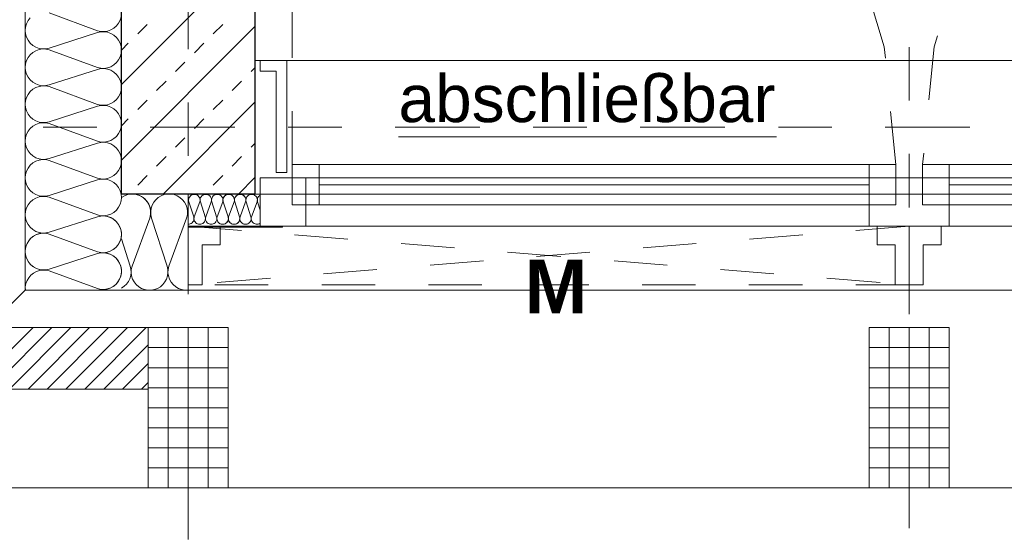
# Model space of a CAD drawing. Header units: metres. Extents: x -45.2 to 14.3, y -31.8 to 10.2.
# Tile 5 of 148: x -39.5 to -37.6, y -22.4 to -21.4. Entities that reach past the tile are written whole.
import ezdxf

# ---------------------------------------------------------------- set-up
doc = ezdxf.new("R2010")
doc.units = ezdxf.units.M
doc.header["$LTSCALE"] = 0.05
for name, pattern in [('1600.2032', [1.6, 0.8, -0.8]), ('Achsen 01', [5.291531, 3.175, -1.058062, 0.352704, -0.705764]), ('gestrichelt - 01', [2, 1, -1]), ('ISO-07 Punktiert', [0.889, 0.127, -0.762]), ('Raster 01', [2, 1, -1]), ('VW-01 Strichlinie kurz', [2, 1, -1])]:
    doc.linetypes.add(name, pattern=pattern)
for name, color, linetype, lineweight, true_color in [('013_Beton und Stahlbetonarbeiten-000 Brüstung', 7, 'Continuous', 9, 0xa6a6a6), ('014_Fassadenarbeiten-000 Aufsicht Betonfertigteile', 7, 'Continuous', 9, 0xc0c0c0), ('014_Fassadenarbeiten-330 mineralische Dämmung', 7, 'Continuous', 9, 0x666666), ('030_Sonnenschutzarbeiten-Grundriss', 7, 'Continuous', 13, 0x555555), ('032_Metallarbeiten-abschließbar', 7, 'Continuous', 13, 0x444444), ('032_Metallarbeiten-Fenster', 7, 'Continuous', 13, 0x444444), ('AV1-Achsen', 1, 'Achsen 01', 18, 0xff0000), ('AV1-Raster', 7, 'Raster 01', 9, 0xa6a6a6)]:
    doc.layers.add(name, color=color, linetype=linetype, lineweight=lineweight, true_color=true_color)
for name, color, linetype, lineweight in [('013_Beton und Stahlbetonarbeiten-000 Unterzüge', 7, 'ISO-07 Punktiert', 13), ('013_Beton und Stahlbetonarbeiten-330 Außenwände', 7, 'Continuous', 25), ('014_Fassadenarbeiten-330 Betonfertigteile vertikal', 7, 'Continuous', 9), ('014_Fassadenarbeiten-330 Mauerwerk 11.5cm', 7, 'Continuous', 9), ('027_Tischlerarbeiten-330 Innenfensterbänke', 7, 'Continuous', 9), ('030_Sonnenschutzarbeiten-Kasten+Behang', 7, 'Continuous', 5), ('030_Sonnenschutzarbeiten-Motor', 7, 'Continuous', 5)]:
    doc.layers.add(name, color=color, linetype=linetype, lineweight=lineweight)
doc.styles.add('Arial', font='arial.ttf')
doc.styles.add('Arial (bold)', font='arialbd.ttf')

msp = doc.modelspace()

# ---------------------------------------------------------------- linework, layer by layer
at = {"layer": '013_Beton und Stahlbetonarbeiten-000 Brüstung'}
msp.add_lwpolyline([(-39.025, -21.725), (-39.025, -21.475), (-36.575, -21.475), (-36.575, -21.725)], close=True, dxfattribs=at)
at = {"layer": '013_Beton und Stahlbetonarbeiten-000 Unterzüge', "linetype": 'VW-01 Strichlinie kurz'}
msp.add_lwpolyline([(-36.575, -21.475), (-36.575, -21.725), (-39.025, -21.725), (-39.025, -21.475)], close=True, dxfattribs=at)
at = {"layer": '013_Beton und Stahlbetonarbeiten-330 Außenwände', "color": 251, "linetype": 'Continuous', "lineweight": 13, "true_color": 0x4c4c4c}
for p, q in [((-39.025, -21.2701), (-39.275, -21.5201)), ((-39.025, -21.4115), (-39.275, -21.6615)), ((-39.2444, -21.4253), (-39.2267, -21.4077)), ((-39.103, -21.4253), (-39.0853, -21.4077)), ((-39.275, -21.4559), (-39.2621, -21.443)), ((-39.1384, -21.4607), (-39.1207, -21.443)), ((-39.1737, -21.496), (-39.156, -21.4784)), ((-39.0323, -21.496), (-39.025, -21.4888)), ((-39.2091, -21.5314), (-39.1914, -21.5137)), ((-39.0676, -21.5314), (-39.05, -21.5137)), ((-39.2444, -21.5668), (-39.2267, -21.5491)), ((-39.103, -21.5668), (-39.0853, -21.5491)), ((-39.025, -21.553), (-39.197, -21.725)), ((-39.275, -21.5973), (-39.2621, -21.5844)), ((-39.1384, -21.6021), (-39.1207, -21.5844)), ((-39.1737, -21.6375), (-39.156, -21.6198)), ((-39.0323, -21.6375), (-39.025, -21.6302)), ((-39.2091, -21.6728), (-39.1914, -21.6551)), ((-39.0676, -21.6728), (-39.05, -21.6551)), ((-39.2444, -21.7082), (-39.2267, -21.6905)), ((-39.103, -21.7082), (-39.0853, -21.6905)), ((-39.025, -21.6944), (-39.0556, -21.725))]:
    msp.add_line(p, q, dxfattribs=at)
at = {"layer": '013_Beton und Stahlbetonarbeiten-330 Außenwände'}
msp.add_lwpolyline([(-39.275, 0.125), (-18.775, 0.125), (-18.775, -0.125), (-39.025, -0.125), (-39.025, -21.725), (-39.275, -21.725)], close=True, dxfattribs=at)
at = {"layer": '014_Fassadenarbeiten-000 Aufsicht Betonfertigteile'}
for points in [[(-39.455, 0.305), (-39.455, -21.905), (-39.825, -22.275), (-39.825, 0.675)], [(-39.455, -21.905), (0.305, -21.905), (0.675, -22.275), (-39.825, -22.275)]]:
    msp.add_lwpolyline(points, close=True, dxfattribs=at)
at = {"layer": '014_Fassadenarbeiten-330 Betonfertigteile vertikal', "color": 8, "linetype": 'Continuous', "lineweight": 9, "true_color": 0x808080}
for p, q in [((-39.1875, -21.975), (-39.1875, -22.275)), ((-39.15, -21.975), (-39.15, -22.275)), ((-39.1125, -21.975), (-39.1125, -22.275)), ((-37.8375, -21.975), (-37.8375, -22.275)), ((-37.8, -21.975), (-37.8, -22.275)), ((-37.7625, -21.975), (-37.7625, -22.275))]:
    msp.add_line(p, q, dxfattribs=at)
at = {"layer": '014_Fassadenarbeiten-330 Betonfertigteile vertikal', "color": 8, "linetype": 'Continuous', "lineweight": 13, "true_color": 0x808080}
for p, q in [((-39.225, -22.0125), (-39.075, -22.0125)), ((-37.875, -22.0125), (-37.725, -22.0125)), ((-39.225, -22.05), (-39.075, -22.05)), ((-37.875, -22.05), (-37.725, -22.05)), ((-39.225, -22.0875), (-39.075, -22.0875)), ((-37.875, -22.0875), (-37.725, -22.0875)), ((-39.225, -22.125), (-39.075, -22.125)), ((-37.875, -22.125), (-37.725, -22.125)), ((-39.225, -22.1625), (-39.075, -22.1625)), ((-37.875, -22.1625), (-37.725, -22.1625)), ((-39.225, -22.2), (-39.075, -22.2)), ((-37.875, -22.2), (-37.725, -22.2)), ((-39.225, -22.2375), (-39.075, -22.2375)), ((-37.875, -22.2375), (-37.725, -22.2375))]:
    msp.add_line(p, q, dxfattribs=at)
at = {"layer": '014_Fassadenarbeiten-330 Betonfertigteile vertikal'}
for points in [[(-39.075, -21.975), (-39.225, -21.975), (-39.225, -22.275), (-39.075, -22.275)], [(-37.725, -21.975), (-37.875, -21.975), (-37.875, -22.275), (-37.725, -22.275)]]:
    msp.add_lwpolyline(points, close=True, dxfattribs=at)
at = {"layer": '014_Fassadenarbeiten-330 Mauerwerk 11.5cm', "color": 8, "linetype": 'Continuous', "lineweight": 9, "true_color": 0x808080}
for p, q in [((-39.5555, -22.09), (-39.4405, -21.975)), ((-39.5202, -22.09), (-39.4052, -21.975)), ((-39.4848, -22.09), (-39.3698, -21.975)), ((-39.4495, -22.09), (-39.3345, -21.975)), ((-39.4141, -22.09), (-39.2991, -21.975)), ((-39.3788, -22.09), (-39.2638, -21.975)), ((-39.3434, -22.09), (-39.2284, -21.975)), ((-39.3081, -22.09), (-39.225, -22.0069)), ((-39.2727, -22.09), (-39.225, -22.0423)), ((-39.2373, -22.09), (-39.225, -22.0777))]:
    msp.add_line(p, q, dxfattribs=at)
at = {"layer": '014_Fassadenarbeiten-330 Mauerwerk 11.5cm'}
msp.add_lwpolyline([(-39.225, -22.09), (-39.64, -22.09), (-39.64, -21.675), (-39.525, -21.675), (-39.525, -21.975), (-39.225, -21.975)], close=True, dxfattribs=at)
at = {"layer": '014_Fassadenarbeiten-330 mineralische Dämmung'}
msp.add_lwpolyline([(-18.9, 0.305), (-18.9, 0.125), (-39.275, 0.125), (-39.275, -21.725), (-39.15, -21.725), (-39.15, -21.905), (-39.455, -21.905), (-39.455, 0.305)], close=True, dxfattribs=at)
for points in [[(-39.32, -21.9021), (-39.3137, -21.9035), (-39.3072, -21.9037), (-39.3008, -21.9027), (-39.2947, -21.9005), (-39.2892, -21.8972), (-39.2843, -21.8929), (-39.2803, -21.8878), (-39.2774, -21.882), (-39.2756, -21.8758), (-39.275, -21.8693), (-39.2756, -21.8629), (-39.2774, -21.8567), (-39.2803, -21.8509), (-39.2843, -21.8458), (-39.2892, -21.8415), (-39.2947, -21.8382), (-39.3008, -21.836), (-39.3072, -21.835), (-39.3137, -21.8351), (-39.32, -21.8365), (-39.41, -21.8655), (-39.41, -21.8655), (-39.4163, -21.8669), (-39.4228, -21.8671), (-39.4292, -21.866), (-39.4353, -21.8638), (-39.4408, -21.8605), (-39.4457, -21.8562), (-39.4497, -21.8511), (-39.4526, -21.8453), (-39.4544, -21.8391), (-39.455, -21.8327), (-39.4544, -21.8262), (-39.4526, -21.82), (-39.4497, -21.8142), (-39.4457, -21.8091), (-39.4408, -21.8048), (-39.4353, -21.8015), (-39.4292, -21.7993), (-39.4228, -21.7983), (-39.4163, -21.7985), (-39.41, -21.7999), (-39.32, -21.8332), (-39.32, -21.8332), (-39.3137, -21.8346), (-39.3072, -21.8348), (-39.3008, -21.8337), (-39.2947, -21.8315), (-39.2892, -21.8282), (-39.2843, -21.8239), (-39.2803, -21.8188), (-39.2774, -21.813), (-39.2756, -21.8068), (-39.275, -21.8004), (-39.2756, -21.7939), (-39.2774, -21.7877), (-39.2803, -21.7819), (-39.2843, -21.7768), (-39.2892, -21.7725), (-39.2947, -21.7692), (-39.3008, -21.767), (-39.3072, -21.766), (-39.3137, -21.7662), (-39.32, -21.7676), (-39.41, -21.7965), (-39.41, -21.7965), (-39.4163, -21.7979), (-39.4228, -21.7981), (-39.4292, -21.7971), (-39.4353, -21.7949), (-39.4408, -21.7916), (-39.4457, -21.7873), (-39.4497, -21.7822), (-39.4526, -21.7764), (-39.4544, -21.7702), (-39.455, -21.7637), (-39.4544, -21.7573), (-39.4526, -21.7511), (-39.4497, -21.7453), (-39.4457, -21.7402), (-39.4408, -21.7359), (-39.4353, -21.7326), (-39.4292, -21.7304), (-39.4228, -21.7294), (-39.4163, -21.7296), (-39.41, -21.731), (-39.32, -21.7642), (-39.32, -21.7642), (-39.3137, -21.7656), (-39.3072, -21.7658), (-39.3008, -21.7648), (-39.2947, -21.7626), (-39.2892, -21.7593), (-39.2843, -21.755), (-39.2803, -21.7499), (-39.2774, -21.7441), (-39.2756, -21.7379), (-39.275, -21.7314), (-39.2756, -21.725), (-39.2774, -21.7188), (-39.2803, -21.713), (-39.2843, -21.7079), (-39.2892, -21.7036), (-39.2947, -21.7003), (-39.3008, -21.6981), (-39.3072, -21.6971), (-39.3137, -21.6973), (-39.32, -21.6987), (-39.41, -21.7276), (-39.41, -21.7276), (-39.4163, -21.729), (-39.4228, -21.7292), (-39.4292, -21.7281), (-39.4353, -21.7259), (-39.4408, -21.7226), (-39.4457, -21.7183), (-39.4497, -21.7132), (-39.4526, -21.7075), (-39.4544, -21.7012), (-39.455, -21.6948), (-39.4544, -21.6883), (-39.4526, -21.6821), (-39.4497, -21.6764), (-39.4457, -21.6712), (-39.4408, -21.6669), (-39.4353, -21.6636), (-39.4292, -21.6614), (-39.4228, -21.6604), (-39.4163, -21.6606), (-39.41, -21.662), (-39.32, -21.6953), (-39.32, -21.6953), (-39.3137, -21.6967), (-39.3072, -21.6969), (-39.3008, -21.6958), (-39.2947, -21.6936), (-39.2892, -21.6903), (-39.2843, -21.686), (-39.2803, -21.6809), (-39.2774, -21.6752), (-39.2756, -21.6689), (-39.275, -21.6625), (-39.2756, -21.656), (-39.2774, -21.6498), (-39.2803, -21.6441), (-39.2843, -21.6389), (-39.2892, -21.6347), (-39.2947, -21.6313), (-39.3008, -21.6291), (-39.3072, -21.6281), (-39.3137, -21.6283), (-39.32, -21.6297), (-39.41, -21.6586), (-39.41, -21.6586), (-39.4163, -21.66), (-39.4228, -21.6602), (-39.4292, -21.6592), (-39.4353, -21.657), (-39.4408, -21.6537), (-39.4457, -21.6494), (-39.4497, -21.6443), (-39.4526, -21.6385), (-39.4544, -21.6323), (-39.455, -21.6258), (-39.4544, -21.6194), (-39.4526, -21.6132), (-39.4497, -21.6074), (-39.4457, -21.6023), (-39.4408, -21.598), (-39.4353, -21.5947), (-39.4292, -21.5925), (-39.4228, -21.5915), (-39.4163, -21.5917), (-39.41, -21.5931), (-39.32, -21.6263), (-39.32, -21.6263), (-39.3137, -21.6277), (-39.3072, -21.6279), (-39.3008, -21.6269), (-39.2947, -21.6247), (-39.2892, -21.6214), (-39.2843, -21.6171), (-39.2803, -21.612), (-39.2774, -21.6062), (-39.2756, -21.6), (-39.275, -21.5935), (-39.2756, -21.5871), (-39.2774, -21.5809), (-39.2803, -21.5751), (-39.2843, -21.57), (-39.2892, -21.5657), (-39.2947, -21.5624), (-39.3008, -21.5602), (-39.3072, -21.5592), (-39.3137, -21.5594), (-39.32, -21.5608), (-39.41, -21.5897), (-39.41, -21.5897), (-39.4163, -21.5911), (-39.4228, -21.5913), (-39.4292, -21.5903), (-39.4353, -21.588), (-39.4408, -21.5847), (-39.4457, -21.5805), (-39.4497, -21.5753), (-39.4526, -21.5696), (-39.4544, -21.5633), (-39.455, -21.5569), (-39.4544, -21.5505), (-39.4526, -21.5442), (-39.4497, -21.5385), (-39.4457, -21.5333), (-39.4408, -21.5291), (-39.4353, -21.5258), (-39.4292, -21.5236), (-39.4228, -21.5225), (-39.4163, -21.5227), (-39.41, -21.5241), (-39.32, -21.5574), (-39.32, -21.5574), (-39.3137, -21.5588), (-39.3072, -21.559), (-39.3008, -21.5579), (-39.2947, -21.5557), (-39.2892, -21.5524), (-39.2843, -21.5482), (-39.2803, -21.543), (-39.2774, -21.5373), (-39.2756, -21.531), (-39.275, -21.5246), (-39.2756, -21.5182), (-39.2774, -21.5119), (-39.2803, -21.5062), (-39.2843, -21.5011), (-39.2892, -21.4968), (-39.2947, -21.4935), (-39.3008, -21.4913), (-39.3072, -21.4902), (-39.3137, -21.4904), (-39.32, -21.4918), (-39.41, -21.5207), (-39.41, -21.5207), (-39.4163, -21.5221), (-39.4228, -21.5223), (-39.4292, -21.5213), (-39.4353, -21.5191), (-39.4408, -21.5158), (-39.4457, -21.5115), (-39.4497, -21.5064), (-39.4526, -21.5006), (-39.4544, -21.4944), (-39.455, -21.488), (-39.4544, -21.4815), (-39.4526, -21.4753), (-39.4497, -21.4695), (-39.4457, -21.4644), (-39.4408, -21.4601), (-39.4353, -21.4568), (-39.4292, -21.4546), (-39.4228, -21.4536), (-39.4163, -21.4538), (-39.41, -21.4552), (-39.32, -21.4884), (-39.32, -21.4884), (-39.3137, -21.4898), (-39.3072, -21.49), (-39.3008, -21.489), (-39.2947, -21.4868), (-39.2892, -21.4835), (-39.2843, -21.4792), (-39.2803, -21.4741), (-39.2774, -21.4683), (-39.2756, -21.4621), (-39.275, -21.4557), (-39.2756, -21.4492), (-39.2774, -21.443), (-39.2803, -21.4372), (-39.2843, -21.4321), (-39.2892, -21.4278), (-39.2947, -21.4245), (-39.3008, -21.4223), (-39.3072, -21.4213), (-39.3137, -21.4215), (-39.32, -21.4229), (-39.41, -21.4518), (-39.41, -21.4518), (-39.4163, -21.4532), (-39.4228, -21.4534), (-39.4292, -21.4524), (-39.4353, -21.4502), (-39.4408, -21.4469), (-39.4457, -21.4426), (-39.4497, -21.4374), (-39.4526, -21.4317), (-39.4544, -21.4255), (-39.455, -21.419), (-39.4544, -21.4126), (-39.4526, -21.4063), (-39.4497, -21.4006), (-39.4457, -21.3955)], [(-39.41, -21.3862), (-39.32, -21.4195), (-39.32, -21.4195), (-39.3137, -21.4209), (-39.3072, -21.4211), (-39.3008, -21.4201), (-39.2947, -21.4179), (-39.2892, -21.4145), (-39.2843, -21.4103), (-39.2803, -21.4051), (-39.2774, -21.3994), (-39.2756, -21.3932)], [(-39.1529, -21.77), (-39.1515, -21.764), (-39.1513, -21.7578), (-39.1521, -21.7517), (-39.154, -21.7459), (-39.157, -21.7404), (-39.1608, -21.7356), (-39.1655, -21.7316), (-39.1655, -21.7316), (-39.1707, -21.7284), (-39.1765, -21.7262), (-39.1826, -21.7251), (-39.1888, -21.7251), (-39.1948, -21.7262), (-39.2006, -21.7284), (-39.2059, -21.7316), (-39.2059, -21.7316), (-39.2105, -21.7356), (-39.2144, -21.7404), (-39.2173, -21.7459), (-39.2192, -21.7517), (-39.2201, -21.7578), (-39.2198, -21.764), (-39.2185, -21.77), (-39.1895, -21.86), (-39.1895, -21.86), (-39.1882, -21.866), (-39.1879, -21.8722), (-39.1888, -21.8783), (-39.1907, -21.8842), (-39.1936, -21.8896), (-39.1974, -21.8944), (-39.2021, -21.8985), (-39.2021, -21.8985), (-39.2074, -21.9016), (-39.2132, -21.9038), (-39.2192, -21.9049), (-39.2254, -21.9049), (-39.2315, -21.9038), (-39.2372, -21.9016), (-39.2425, -21.8985), (-39.2425, -21.8985), (-39.2472, -21.8944), (-39.251, -21.8896), (-39.254, -21.8842), (-39.2559, -21.8783), (-39.2567, -21.8722), (-39.2565, -21.866), (-39.2551, -21.86), (-39.2218, -21.77), (-39.2218, -21.77), (-39.2204, -21.7635), (-39.2203, -21.7568), (-39.2214, -21.7503), (-39.2238, -21.7441), (-39.2273, -21.7384), (-39.2319, -21.7336), (-39.2373, -21.7297), (-39.2433, -21.7269), (-39.2498, -21.7253), (-39.2564, -21.725), (-39.263, -21.726), (-39.2693, -21.7283), (-39.275, -21.7317)], [(-39.275, -21.7317), (-39.2748, -21.7316), (-39.2748, -21.7316), (-39.2695, -21.7284), (-39.2638, -21.7262), (-39.2577, -21.7251), (-39.2515, -21.7251), (-39.2455, -21.7262), (-39.2397, -21.7284), (-39.2344, -21.7316), (-39.2344, -21.7316), (-39.2298, -21.7356), (-39.2259, -21.7404), (-39.223, -21.7459), (-39.2211, -21.7517), (-39.2202, -21.7578), (-39.2205, -21.764), (-39.2218, -21.77), (-39.2551, -21.86), (-39.2551, -21.86), (-39.2565, -21.866), (-39.2567, -21.8722), (-39.2559, -21.8783), (-39.254, -21.8842), (-39.251, -21.8896), (-39.2472, -21.8944), (-39.2425, -21.8985), (-39.2425, -21.8985), (-39.2372, -21.9016), (-39.2315, -21.9038), (-39.2254, -21.9049), (-39.2192, -21.9049), (-39.2132, -21.9038), (-39.2074, -21.9016), (-39.2021, -21.8985), (-39.2021, -21.8985), (-39.1974, -21.8944), (-39.1936, -21.8896), (-39.1907, -21.8842), (-39.1888, -21.8783), (-39.1879, -21.8722), (-39.1882, -21.866), (-39.1895, -21.86), (-39.2185, -21.77), (-39.2185, -21.77), (-39.2198, -21.764), (-39.2201, -21.7578), (-39.2192, -21.7517), (-39.2173, -21.7459), (-39.2144, -21.7404), (-39.2105, -21.7356), (-39.2059, -21.7316), (-39.2059, -21.7316), (-39.2006, -21.7284), (-39.1948, -21.7262), (-39.1888, -21.7251), (-39.1826, -21.7251), (-39.1765, -21.7262), (-39.1707, -21.7284), (-39.1655, -21.7316), (-39.1655, -21.7316), (-39.1608, -21.7356), (-39.157, -21.7404), (-39.154, -21.7459), (-39.1521, -21.7517), (-39.1513, -21.7578), (-39.1515, -21.764), (-39.1529, -21.77), (-39.1862, -21.86), (-39.1862, -21.86), (-39.1875, -21.866), (-39.1878, -21.8722), (-39.1869, -21.8784), (-39.185, -21.8843), (-39.182, -21.8897), (-39.1781, -21.8945), (-39.1734, -21.8986), (-39.1681, -21.9017), (-39.1623, -21.9038), (-39.1562, -21.9049), (-39.15, -21.9048)], [(-39.15, -21.7817), (-39.148, -21.7815), (-39.146, -21.781), (-39.1442, -21.7801), (-39.1426, -21.7788), (-39.1412, -21.7773), (-39.1402, -21.7756), (-39.1395, -21.7737), (-39.1392, -21.7717), (-39.1392, -21.7697), (-39.1397, -21.7677), (-39.1486, -21.7397), (-39.1486, -21.7397), (-39.1491, -21.7377), (-39.1491, -21.7357), (-39.1488, -21.7337), (-39.1481, -21.7318), (-39.1471, -21.7301), (-39.1458, -21.7286), (-39.1442, -21.7273), (-39.1424, -21.7264), (-39.1405, -21.7259), (-39.1385, -21.7257), (-39.1364, -21.7259), (-39.1345, -21.7264), (-39.1327, -21.7273), (-39.1311, -21.7286), (-39.1298, -21.7301), (-39.1288, -21.7318), (-39.1281, -21.7337), (-39.1278, -21.7357), (-39.1278, -21.7377), (-39.1283, -21.7397), (-39.1386, -21.7677), (-39.1386, -21.7677), (-39.139, -21.7696), (-39.1391, -21.7717), (-39.1388, -21.7736), (-39.1381, -21.7755), (-39.1371, -21.7773), (-39.1357, -21.7788), (-39.1341, -21.78), (-39.1323, -21.7809), (-39.1304, -21.7815), (-39.1284, -21.7817), (-39.1264, -21.7815), (-39.1245, -21.7809), (-39.1227, -21.78), (-39.1211, -21.7788), (-39.1197, -21.7773), (-39.1187, -21.7755), (-39.118, -21.7736), (-39.1177, -21.7717), (-39.1178, -21.7696), (-39.1182, -21.7677), (-39.1272, -21.7397), (-39.1272, -21.7397), (-39.1276, -21.7377), (-39.1277, -21.7357), (-39.1274, -21.7337), (-39.1267, -21.7318), (-39.1257, -21.7301), (-39.1243, -21.7286), (-39.1227, -21.7273), (-39.1209, -21.7264), (-39.119, -21.7259), (-39.117, -21.7257), (-39.115, -21.7259), (-39.1131, -21.7264), (-39.1113, -21.7273), (-39.1097, -21.7286), (-39.1083, -21.7301), (-39.1073, -21.7318), (-39.1066, -21.7337), (-39.1063, -21.7357), (-39.1064, -21.7377), (-39.1068, -21.7397), (-39.1172, -21.7677), (-39.1172, -21.7677), (-39.1176, -21.7696), (-39.1176, -21.7717), (-39.1173, -21.7736), (-39.1166, -21.7755), (-39.1156, -21.7773), (-39.1143, -21.7788), (-39.1127, -21.78), (-39.1109, -21.7809), (-39.109, -21.7815), (-39.107, -21.7817), (-39.1049, -21.7815), (-39.103, -21.7809), (-39.1012, -21.78), (-39.0996, -21.7788), (-39.0983, -21.7773), (-39.0973, -21.7755), (-39.0966, -21.7736), (-39.0963, -21.7717), (-39.0963, -21.7696), (-39.0968, -21.7677)], [(-39.1386, -21.7677), (-39.139, -21.7696), (-39.1391, -21.7717), (-39.1388, -21.7736), (-39.1381, -21.7755), (-39.1371, -21.7773), (-39.1357, -21.7788), (-39.1341, -21.78), (-39.1323, -21.7809), (-39.1304, -21.7815), (-39.1284, -21.7817), (-39.1264, -21.7815), (-39.1245, -21.7809), (-39.1227, -21.78), (-39.1211, -21.7788), (-39.1197, -21.7773), (-39.1187, -21.7755), (-39.118, -21.7736), (-39.1177, -21.7717), (-39.1178, -21.7696), (-39.1182, -21.7677), (-39.1272, -21.7397), (-39.1272, -21.7397), (-39.1276, -21.7377), (-39.1277, -21.7357), (-39.1274, -21.7337), (-39.1267, -21.7318), (-39.1257, -21.7301), (-39.1243, -21.7286), (-39.1227, -21.7273), (-39.1209, -21.7264), (-39.119, -21.7259), (-39.117, -21.7257), (-39.115, -21.7259), (-39.1131, -21.7264), (-39.1113, -21.7273), (-39.1097, -21.7286), (-39.1083, -21.7301), (-39.1073, -21.7318), (-39.1066, -21.7337), (-39.1063, -21.7357), (-39.1064, -21.7377), (-39.1068, -21.7397), (-39.1172, -21.7677), (-39.1172, -21.7677), (-39.1176, -21.7696), (-39.1176, -21.7717), (-39.1173, -21.7736), (-39.1166, -21.7755), (-39.1156, -21.7773), (-39.1143, -21.7788), (-39.1127, -21.78), (-39.1109, -21.7809), (-39.109, -21.7815), (-39.107, -21.7817), (-39.1049, -21.7815), (-39.103, -21.7809), (-39.1012, -21.78), (-39.0996, -21.7788), (-39.0983, -21.7773), (-39.0973, -21.7755), (-39.0966, -21.7736), (-39.0963, -21.7717), (-39.0963, -21.7696), (-39.0968, -21.7677), (-39.1058, -21.7397), (-39.1058, -21.7397), (-39.1062, -21.7377), (-39.1062, -21.7357), (-39.1059, -21.7337), (-39.1052, -21.7318), (-39.1042, -21.7301), (-39.1029, -21.7286), (-39.1013, -21.7273), (-39.0995, -21.7264), (-39.0976, -21.7259), (-39.0956, -21.7257), (-39.0935, -21.7259), (-39.0916, -21.7264), (-39.0898, -21.7273), (-39.0882, -21.7286), (-39.0869, -21.7301), (-39.0859, -21.7318), (-39.0852, -21.7337), (-39.0849, -21.7357), (-39.0849, -21.7377), (-39.0854, -21.7397), (-39.0957, -21.7677), (-39.0957, -21.7677), (-39.0961, -21.7696), (-39.0962, -21.7717), (-39.0959, -21.7736), (-39.0952, -21.7755), (-39.0942, -21.7773), (-39.0928, -21.7788), (-39.0912, -21.78), (-39.0894, -21.7809), (-39.0875, -21.7815), (-39.0855, -21.7817), (-39.0835, -21.7815), (-39.0816, -21.7809), (-39.0798, -21.78), (-39.0782, -21.7788), (-39.0768, -21.7773), (-39.0758, -21.7755), (-39.0751, -21.7736), (-39.0748, -21.7717), (-39.0749, -21.7696), (-39.0753, -21.7677), (-39.0843, -21.7397), (-39.0843, -21.7397), (-39.0847, -21.7377), (-39.0848, -21.7357), (-39.0845, -21.7337), (-39.0838, -21.7318), (-39.0828, -21.7301), (-39.0814, -21.7286), (-39.0798, -21.7273), (-39.078, -21.7264), (-39.0761, -21.7259), (-39.0741, -21.7257), (-39.0721, -21.7259), (-39.0702, -21.7264), (-39.0684, -21.7273), (-39.0668, -21.7286), (-39.0654, -21.7301), (-39.0644, -21.7318), (-39.0637, -21.7337), (-39.0634, -21.7357), (-39.0635, -21.7377), (-39.0639, -21.7397), (-39.0743, -21.7677), (-39.0743, -21.7677), (-39.0747, -21.7696), (-39.0747, -21.7717), (-39.0744, -21.7736), (-39.0737, -21.7755), (-39.0727, -21.7773), (-39.0714, -21.7788), (-39.0698, -21.78), (-39.068, -21.7809), (-39.0661, -21.7815), (-39.0641, -21.7817), (-39.062, -21.7815), (-39.0601, -21.7809), (-39.0583, -21.78), (-39.0567, -21.7788), (-39.0554, -21.7773), (-39.0544, -21.7755), (-39.0537, -21.7736), (-39.0534, -21.7717), (-39.0534, -21.7696), (-39.0539, -21.7677), (-39.0629, -21.7397), (-39.0629, -21.7397), (-39.0633, -21.7377), (-39.0633, -21.7357), (-39.063, -21.7337), (-39.0623, -21.7318), (-39.0613, -21.7301), (-39.06, -21.7286), (-39.0584, -21.7273), (-39.0566, -21.7264), (-39.0547, -21.7259), (-39.0527, -21.7257), (-39.0506, -21.7259), (-39.0487, -21.7264), (-39.0469, -21.7273), (-39.0453, -21.7286), (-39.044, -21.7301), (-39.043, -21.7318), (-39.0423, -21.7337), (-39.042, -21.7357), (-39.042, -21.7377), (-39.0425, -21.7397)], [(-39.0957, -21.7677), (-39.0961, -21.7696), (-39.0962, -21.7715), (-39.0959, -21.7734), (-39.0953, -21.7752), (-39.0944, -21.7769), (-39.0932, -21.7784), (-39.0918, -21.7796), (-39.0918, -21.7796), (-39.0901, -21.7806), (-39.0883, -21.7813), (-39.0865, -21.7816), (-39.0845, -21.7816), (-39.0827, -21.7813), (-39.0809, -21.7806), (-39.0792, -21.7796), (-39.0792, -21.7796), (-39.0778, -21.7784), (-39.0766, -21.7769), (-39.0757, -21.7752), (-39.0751, -21.7734), (-39.0748, -21.7715), (-39.0749, -21.7696), (-39.0753, -21.7677), (-39.0843, -21.7397), (-39.0843, -21.7397), (-39.0847, -21.7378), (-39.0848, -21.7359), (-39.0845, -21.734), (-39.0839, -21.7322), (-39.083, -21.7305), (-39.0818, -21.729), (-39.0804, -21.7277), (-39.0804, -21.7277), (-39.0787, -21.7267), (-39.0769, -21.7261), (-39.0751, -21.7257), (-39.0731, -21.7257), (-39.0713, -21.7261), (-39.0695, -21.7267), (-39.0678, -21.7277), (-39.0678, -21.7277), (-39.0664, -21.729), (-39.0652, -21.7305), (-39.0643, -21.7322), (-39.0637, -21.734), (-39.0634, -21.7359), (-39.0635, -21.7378), (-39.0639, -21.7397), (-39.0743, -21.7677), (-39.0743, -21.7677), (-39.0747, -21.7696), (-39.0748, -21.7715), (-39.0745, -21.7734), (-39.0739, -21.7752), (-39.073, -21.7769), (-39.0718, -21.7784), (-39.0703, -21.7796), (-39.0703, -21.7796), (-39.0687, -21.7806), (-39.0669, -21.7813), (-39.065, -21.7816), (-39.0631, -21.7816), (-39.0612, -21.7813), (-39.0594, -21.7806), (-39.0578, -21.7796), (-39.0578, -21.7796), (-39.0563, -21.7784), (-39.0551, -21.7769), (-39.0542, -21.7752), (-39.0536, -21.7734), (-39.0533, -21.7715), (-39.0534, -21.7696), (-39.0539, -21.7677), (-39.0629, -21.7397), (-39.0629, -21.7397), (-39.0633, -21.7378), (-39.0634, -21.7359), (-39.0631, -21.734), (-39.0625, -21.7322), (-39.0616, -21.7305), (-39.0604, -21.729), (-39.0589, -21.7277), (-39.0589, -21.7277), (-39.0573, -21.7267), (-39.0555, -21.7261), (-39.0536, -21.7257), (-39.0517, -21.7257), (-39.0498, -21.7261), (-39.048, -21.7267), (-39.0464, -21.7277), (-39.0464, -21.7277), (-39.0449, -21.729), (-39.0437, -21.7305), (-39.0428, -21.7322), (-39.0422, -21.734), (-39.0419, -21.7359), (-39.042, -21.7378), (-39.0425, -21.7397), (-39.0528, -21.7677), (-39.0528, -21.7677), (-39.0532, -21.7696), (-39.0533, -21.7715), (-39.053, -21.7734), (-39.0524, -21.7752), (-39.0515, -21.7769), (-39.0503, -21.7784), (-39.0489, -21.7796), (-39.0489, -21.7796), (-39.0472, -21.7806), (-39.0455, -21.7813), (-39.0436, -21.7816), (-39.0416, -21.7816), (-39.0398, -21.7813), (-39.038, -21.7806), (-39.0363, -21.7796), (-39.0363, -21.7796), (-39.0349, -21.7784), (-39.0337, -21.7769), (-39.0328, -21.7752), (-39.0322, -21.7734), (-39.0319, -21.7715), (-39.032, -21.7696), (-39.0324, -21.7677), (-39.0414, -21.7397), (-39.0414, -21.7397), (-39.0418, -21.7378), (-39.0419, -21.7359), (-39.0416, -21.734), (-39.0411, -21.7322), (-39.0401, -21.7305), (-39.0389, -21.729), (-39.0375, -21.7277), (-39.0375, -21.7277), (-39.0358, -21.7267), (-39.0341, -21.7261), (-39.0322, -21.7257), (-39.0302, -21.7257), (-39.0284, -21.7261), (-39.0266, -21.7267), (-39.0249, -21.7277), (-39.0249, -21.7277), (-39.0235, -21.729), (-39.0223, -21.7305), (-39.0214, -21.7322), (-39.0208, -21.734), (-39.0205, -21.7359), (-39.0206, -21.7378), (-39.021, -21.7397), (-39.0314, -21.7677), (-39.0314, -21.7677), (-39.0318, -21.7697), (-39.0318, -21.7717), (-39.0315, -21.7738), (-39.0308, -21.7757), (-39.0297, -21.7774), (-39.0283, -21.7789), (-39.0267, -21.7802), (-39.0248, -21.781), (-39.0228, -21.7816), (-39.0208, -21.7817), (-39.0187, -21.7814), (-39.0168, -21.7807), (-39.015, -21.7797)], [(-39.015, -21.7551), (-39.02, -21.7397), (-39.02, -21.7397), (-39.0204, -21.7376), (-39.0204, -21.7355), (-39.0201, -21.7335), (-39.0193, -21.7315), (-39.0182, -21.7298), (-39.0167, -21.7282), (-39.015, -21.727)], [(-39.32, -21.7676), (-39.314, -21.7662), (-39.3078, -21.766), (-39.3017, -21.7668), (-39.2959, -21.7687), (-39.2904, -21.7717), (-39.2856, -21.7755), (-39.2816, -21.7802), (-39.2816, -21.7802), (-39.2784, -21.7855), (-39.2762, -21.7912), (-39.2751, -21.7973), (-39.2751, -21.8035), (-39.2762, -21.8095), (-39.2784, -21.8153), (-39.2816, -21.8206), (-39.2816, -21.8206), (-39.2856, -21.8252), (-39.2904, -21.8291), (-39.2959, -21.832), (-39.3017, -21.8339), (-39.3078, -21.8348), (-39.314, -21.8345), (-39.32, -21.8332), (-39.41, -21.7999), (-39.41, -21.7999), (-39.416, -21.7985), (-39.4222, -21.7983), (-39.4283, -21.7991), (-39.4342, -21.801), (-39.4396, -21.804), (-39.4444, -21.8078), (-39.4485, -21.8125), (-39.4485, -21.8125), (-39.4516, -21.8178), (-39.4538, -21.8235), (-39.4549, -21.8296), (-39.4549, -21.8358), (-39.4538, -21.8418), (-39.4516, -21.8476), (-39.4485, -21.8529), (-39.4485, -21.8529), (-39.4444, -21.8576), (-39.4396, -21.8614), (-39.4342, -21.8643), (-39.4283, -21.8662), (-39.4222, -21.8671), (-39.416, -21.8668), (-39.41, -21.8655), (-39.32, -21.8365), (-39.32, -21.8365), (-39.314, -21.8352), (-39.3078, -21.8349), (-39.3017, -21.8358), (-39.2959, -21.8377), (-39.2904, -21.8406), (-39.2856, -21.8445), (-39.2816, -21.8491), (-39.2816, -21.8491), (-39.2784, -21.8544), (-39.2762, -21.8602), (-39.2751, -21.8662), (-39.2751, -21.8724), (-39.2762, -21.8785), (-39.2784, -21.8843), (-39.2816, -21.8895), (-39.2816, -21.8895), (-39.2856, -21.8942), (-39.2904, -21.898), (-39.2959, -21.901), (-39.3017, -21.9029), (-39.3078, -21.9037), (-39.314, -21.9035), (-39.32, -21.9021), (-39.41, -21.8688), (-39.41, -21.8688), (-39.416, -21.8675), (-39.4222, -21.8672), (-39.4284, -21.8681), (-39.4342, -21.87), (-39.4397, -21.873), (-39.4445, -21.8769), (-39.4486, -21.8816), (-39.4517, -21.8869), (-39.4538, -21.8927), (-39.4549, -21.8988), (-39.4548, -21.905)], [(-39.275, -21.8086), (-39.2585, -21.86), (-39.2585, -21.86), (-39.2571, -21.8658), (-39.2568, -21.8718), (-39.2576, -21.8777), (-39.2593, -21.8835), (-39.262, -21.8888), (-39.2656, -21.8936), (-39.27, -21.8977), (-39.275, -21.9009)], [(-39.3184, -21.905), (-39.3124, -21.904), (-39.3064, -21.904), (-39.3005, -21.905)]]:
    msp.add_lwpolyline(points, dxfattribs=at)
at = {"layer": '027_Tischlerarbeiten-330 Innenfensterbänke'}
msp.add_lwpolyline([(-39.015, -21.475), (-39.015, -21.495), (-38.985, -21.495), (-38.985, -21.685), (-38.965, -21.685), (-38.965, -21.475)], close=True, dxfattribs=at)
at = {"layer": '030_Sonnenschutzarbeiten-Grundriss', "color": 251, "true_color": 0x555555}
for points in [[(-39.15, -21.895), (-39.124, -21.895), (-39.124, -21.82), (-39.09, -21.82), (-39.09, -21.785), (-39.15, -21.785)], [(-37.8, -21.895), (-37.826, -21.895), (-37.826, -21.82), (-37.86, -21.82), (-37.86, -21.785), (-37.8, -21.785)], [(-37.8, -21.895), (-37.774, -21.895), (-37.774, -21.82), (-37.74, -21.82), (-37.74, -21.785), (-37.8, -21.785)]]:
    msp.add_lwpolyline(points, close=True, dxfattribs=at)
at = {"layer": '030_Sonnenschutzarbeiten-Kasten+Behang', "color": 1, "linetype": '1600.2032', "lineweight": 18, "true_color": 0xff0000}
for p, q in [((-37.8, -21.785), (-39.15, -21.895)), ((-39.15, -21.785), (-37.8, -21.895))]:
    msp.add_line(p, q, dxfattribs=at)
msp.add_lwpolyline([(-39.15, -21.785), (-37.8, -21.785), (-37.8, -21.895), (-39.15, -21.895)], close=True, dxfattribs=at)
at = {"layer": '030_Sonnenschutzarbeiten-Kasten+Behang', "color": 1, "linetype": 'Continuous', "lineweight": 18, "true_color": 0xff0000}
for points in [[(-39.124, -21.82), (-39.09, -21.82), (-39.09, -21.785), (-39.15, -21.785), (-39.15, -21.895), (-39.124, -21.895)], [(-37.826, -21.82), (-37.86, -21.82), (-37.86, -21.785), (-37.8, -21.785), (-37.8, -21.895), (-37.826, -21.895)], [(-37.774, -21.82), (-37.74, -21.82), (-37.74, -21.785), (-37.8, -21.785), (-37.8, -21.895), (-37.774, -21.895)]]:
    msp.add_lwpolyline(points, close=True, dxfattribs=at)
at = {"layer": '032_Metallarbeiten-abschließbar', "color": 12, "linetype": 'Continuous', "true_color": 0xdd0000}
msp.add_line((-38.7563, -21.6178), (-38.0487, -21.6178), dxfattribs=at)
at = {"layer": '032_Metallarbeiten-Fenster', "color": 7, "linetype": 'gestrichelt - 01', "lineweight": 18}
msp.add_line((-38.955, -21.67), (-38.955, -20.54), dxfattribs=at)
at = {"layer": '032_Metallarbeiten-Fenster', "color": 7, "lineweight": 18}
for p, q in [((-38.905, -21.7075), (-37.875, -21.7075)), ((-36.695, -21.7075), (-37.725, -21.7075))]:
    msp.add_line(p, q, dxfattribs=at)
at = {"layer": '032_Metallarbeiten-Fenster', "color": 7, "linetype": 'gestrichelt - 01', "lineweight": 18}
for points in [[(-37.825, -21.67), (-37.8467, -21.4495), (-37.911, -21.2376), (-38.0154, -21.0422), (-38.156, -20.871), (-38.3272, -20.7304), (-38.5226, -20.626), (-38.7345, -20.5617), (-38.955, -20.54)], [(-36.645, -20.54), (-36.8655, -20.5617), (-37.0774, -20.626), (-37.2728, -20.7304), (-37.444, -20.871), (-37.5846, -21.0422), (-37.689, -21.2376), (-37.7533, -21.4495), (-37.775, -21.67)]]:
    msp.add_lwpolyline(points, dxfattribs=at)
at = {"layer": '032_Metallarbeiten-Fenster', "color": 7, "lineweight": 18}
for points in [[(-38.955, -21.745), (-38.905, -21.745), (-38.905, -21.67), (-38.955, -21.67)], [(-38.905, -21.745), (-37.875, -21.745), (-37.875, -21.67), (-38.905, -21.67)], [(-37.875, -21.745), (-37.825, -21.745), (-37.825, -21.67), (-37.875, -21.67)], [(-37.725, -21.745), (-37.775, -21.745), (-37.775, -21.67), (-37.725, -21.67)], [(-36.695, -21.745), (-37.725, -21.745), (-37.725, -21.67), (-36.695, -21.67)], [(-38.93, -21.785), (-38.93, -21.695), (-39.015, -21.695), (-39.015, -21.785)], [(-36.67, -21.695), (-36.67, -21.785), (-38.93, -21.785), (-38.93, -21.695)], [(-37.725, -21.785), (-37.875, -21.785), (-37.875, -21.695), (-37.725, -21.695)]]:
    msp.add_lwpolyline(points, close=True, dxfattribs=at)
at = {"layer": '032_Metallarbeiten-Fenster', "color": 7, "linetype": 'Continuous', "lineweight": 9}
msp.add_lwpolyline([(-39.15, -21.785), (-38.9731, -21.785), (-38.9731, -21.787), (-39.15, -21.787)], close=True, dxfattribs=at)
at = {"layer": 'AV1-Achsen'}
for p, q in [((-39.15, -26.5), (-39.15, 4.9)), ((-43.35, -21.6), (4.2, -21.6))]:
    msp.add_line(p, q, dxfattribs=at)
at = {"layer": 'AV1-Raster'}
msp.add_line((-37.8, -22.95), (-37.8, 1.35), dxfattribs=at)
at = {"layer": 'Defpoints', "color": 0, "lineweight": 0}
for p, q in [((-39.025, -21.475), (-39.025, -21.475)), ((-39.025, -21.475), (-39.025, -21.475)), ((-39.025, -21.475), (-39.025, -21.475)), ((-39.15, -21.6), (-39.15, -21.6)), ((-39.15, -21.6), (-39.15, -21.6)), ((-39.15, -21.6), (-39.15, -21.6)), ((-39.15, -21.6), (-39.15, -21.6)), ((-39.275, -21.725), (-39.275, -21.725)), ((-39.275, -21.725), (-39.275, -21.725)), ((-39.275, -21.725), (-39.275, -21.725)), ((-39.275, -21.725), (-39.275, -21.725)), ((-39.275, -21.725), (-39.275, -21.725)), ((-39.275, -21.725), (-39.275, -21.725)), ((-39.15, -21.725), (-39.15, -21.725)), ((-39.025, -21.725), (-39.025, -21.725)), ((-39.025, -21.725), (-39.025, -21.725)), ((-39.025, -21.725), (-39.025, -21.725)), ((-39.025, -21.725), (-39.025, -21.725)), ((-39.225, -22.09), (-39.225, -22.09)), ((-39.225, -22.09), (-39.225, -22.09)), ((-39.225, -22.275), (-39.225, -22.275)), ((-39.225, -22.275), (-39.225, -22.275)), ((-39.225, -22.275), (-39.225, -22.275)), ((-39.075, -22.275), (-39.075, -22.275)), ((-39.075, -22.275), (-39.075, -22.275)), ((-39.075, -22.275), (-39.075, -22.275)), ((-37.875, -22.275), (-37.875, -22.275)), ((-37.875, -22.275), (-37.875, -22.275)), ((-37.8, -22.275), (-37.8, -22.275)), ((-37.8, -22.275), (-37.8, -22.275)), ((-37.725, -22.275), (-37.725, -22.275)), ((-37.725, -22.275), (-37.725, -22.275))]:
    msp.add_line(p, q, dxfattribs=at)

# ---------------------------------------------------------------- texts
at = {"layer": '030_Sonnenschutzarbeiten-Motor', "color": 255, "insert": (-38.5202, -21.9485), "char_height": 0.1009, "attachment_point": 7, "style": 'Arial (bold)'}
msp.add_mtext('M', dxfattribs=at)
at = {"layer": '032_Metallarbeiten-abschließbar', "color": 12, "true_color": 0xdd0000, "insert": (-38.7563, -21.5917), "char_height": 0.088263, "attachment_point": 7, "style": 'Arial'}
msp.add_mtext('abschließbar', dxfattribs=at)

doc.saveas('drawing.dxf')
